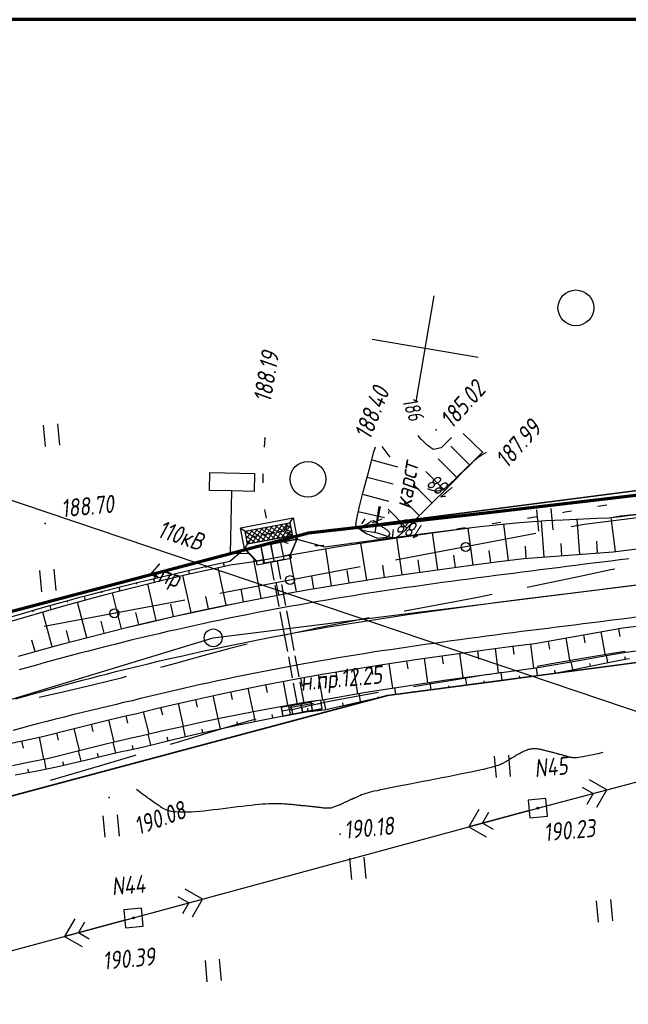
# Paper-space layout 'Лист3' of a CAD drawing. Header units: millimetres. Extents: x -693 to 411, y -3 to 286.
# Tile 6 of 20: x -370 to -302, y 176 to 286. Entities that reach past the tile are written whole.
import ezdxf

# ---------------------------------------------------------------- set-up
doc = ezdxf.new("R2010")
doc.units = ezdxf.units.MM
doc.linetypes.add('ACAD_ISO02W100', pattern=[15, 12, -3])
doc.linetypes.add('CONTI', pattern=[0])
for name, color, linetype, lineweight in [('10', 1, 'Continuous', 35), ('КОПИЯ_ОСЬ_13_ОТКОСЫ', 7, 'Continuous', 30), ('КОПИЯ_ОСЬ_ГРАНИЦЫ_ПОЛОС', 7, 'Continuous', 30), ('ОСЬ_ВЕРХ_ПОКРЫТИЯ_ГРАНИЦЫ_ПОЛОС', 7, 'Continuous', 30), ('ОСЬ_ВЕРХ_ПОКРЫТИЯ_ОСЬ', 1, 'Continuous', 30), ('Ось_примыкания', 1, 'Continuous', 35), ('Трубы мет.', 7, 'ACAD_ISO02W100', 30)]:
    doc.layers.add(name, color=color, linetype=linetype, lineweight=lineweight)
for name, color, linetype in [('_Оформление', 7, 'Continuous'), ('_Ростелеком', 6, 'Continuous'), ('GOR_BDEFAULT', 212, 'CONTI'), ('NAD_MDEFAULT', 7, 'CONTI'), ('PI_OTDEFAULT', 172, 'CONTI'), ('PI_TTDEFAULT', 5, 'CONTI'), ('PLN_O', 7, 'CONTI'), ('SETKR', 2, 'CONTI'), ('SIT_LDEFAULT', 7, 'CONTI'), ('USLZNDEFAULT', 7, 'CONTI'), ('ZAPSKDEFAULT', 7, 'CONTI'), ('КОПИЯ_ОСЬ_ТАНГЕНСЫ', 1, 'Continuous'), ('ОСЬ_ВЕРХ_ПОКРЫТИЯ_ОТКОСЫ', 7, 'Continuous')]:
    doc.layers.add(name, color=color, linetype=linetype)
doc.styles.add('eskd', font='isocpeur.ttf', dxfattribs={"width": 1.2, "height": 2})
doc.styles.add('SHRFT', font='isocpeui.ttf')
doc.linetypes.add('Связь', pattern='A,12.5,[130,ltypeshp.shx,S=1,R=-30,X=0,Y=0.9],1,[130,ltypeshp.shx,S=1,R=-30,X=0,Y=0.9],1,[130,ltypeshp.shx,S=1,R=-30,X=0,Y=0.9],4.5', length=19)

# ---------------------------------------------------------------- blocks, each defined once
blk = doc.blocks.new('BL_333')
at = {"color": 0}
for p, q in [((0, -6), (0, 6)), ((-6, 0), (6, 0))]:
    blk.add_line(p, q, dxfattribs=at)
blk = doc.blocks.new('BL_2011')
at = {"color": 0}
for p, q in [((0, 0), (0, 2.4)), ((1.6, 0), (1.6, 2.4))]:
    blk.add_line(p, q, dxfattribs=at)
blk = doc.blocks.new('BL_27')
at = {"color": 0}
for p, q in [((1, 1), (-1, 1)), ((-1, 1), (-1, -1)), ((1, -1), (1, 1)), ((-1, -1), (1, -1))]:
    blk.add_line(p, q, dxfattribs=at)
blk.add_circle((0, 0), 0.1, dxfattribs=at)
blk = doc.blocks.new('BL_2004')
at = {"color": 0}
blk.add_circle((0, 0), 2, dxfattribs=at)
blk = doc.blocks.new('A$C25637593')
at = {"layer": 'Трубы мет.', "linetype": 'Continuous', "lineweight": 0}
h = blk.add_hatch(dxfattribs=at)
h.set_pattern_fill('ANSI37', color=256, scale=64, angle=180, style=0)
h.set_pattern_definition([(225, (2253.2026, 3680.535), (5.656854, -5.656854), []), (315, (2253.2026, 3680.535), (5.656854, 5.656854), [])])
h.paths.add_polyline_path([(49, 51), (79, 51), (79, -51), (49, -51)])
at = {"layer": 'Трубы мет.', "linetype": 'Continuous'}
for points in [[(8, -39), (8, -39), (40, -60), (40, -60), (40, 60), (8, 39), (8, 39)], [(40, 60), (49, 51)], [(88, 60), (79, 51)], [(0, 39), (0, 23), (0, 0), (0, -23), (0, -39)], [(0, 23), (8, 23), (8, 39), (0, 39)], [(0, -23), (8, -23), (8, -39), (0, -39)], [(40, -60), (49, -51)], [(79, -51), (88, -60)]]:
    blk.add_lwpolyline(points, dxfattribs=at)
at = {"layer": 'Трубы мет.', "linetype": 'Continuous', "lineweight": 0}
for points in [[(39, 23), (39, 58.1), (9, 38.5), (9, 23)], [(9, -23), (9, -38.5), (39, -58.1), (39, -23)]]:
    blk.add_lwpolyline(points, close=True, dxfattribs=at)
at = {"layer": 'Трубы мет.', "linetype": 'Continuous'}
for points in [[(40, 60), (88, 60), (88, -60), (40, -60)], [(49, 51), (79, 51), (79, -51), (49, -51)]]:
    blk.add_lwpolyline(points, close=True, dxfattribs=at)
at = {"layer": 'Трубы мет.', "ltscale": 1.2}
for points in [[(49, 51), (64, 36)], [(79, 51), (64, 36)], [(64, 36), (64, -36)], [(49, -51), (64, -36)], [(64, -36), (79, -51)]]:
    blk.add_lwpolyline(points, dxfattribs=at)
at = {"layer": 'Трубы мет.', "linetype": 'Continuous', "lineweight": 0}
for points in [[(1, 22), (39, 22)], [(1, 22), (1, 0.5)], [(1, 0.5), (39, 0.5)], [(39, 0.5), (39, 22)], [(1, -0.5), (39, -0.5)], [(1, -0.5), (1, -22)], [(1, -22), (39, -22)], [(39, -22), (39, -0.5)]]:
    blk.add_lwpolyline(points, dxfattribs=at)
blk = doc.blocks.new('A$C76A07AE2')
at = {"layer": 'Трубы мет.', "linetype": 'Continuous', "lineweight": 0}
for p, q in [((-18.9, 44.2), (-8, 44.2)), ((-18.9, 44.2), (-18.9, 23)), ((-4, 45), (-1.3, 45)), ((-18.9, 23), (0, 23)), ((-18.9, 22.1), (-0.9, 22.1)), ((-18.9, 22.1), (-18.9, 21.8)), ((-0.9, 22.1), (-0.9, 0.5)), ((-18.9, 21.8), (-18.9, 0.5)), ((-18.9, -0.5), (-18.9, -20.5)), ((-18.9, -20.5), (-18.9, -22)), ((-18.9, -22), (-0.9, -22)), ((-0.9, -0.5), (-0.9, -20.5)), ((-0.9, -20.5), (-0.9, -22)), ((-18.9, -23), (0, -23)), ((-18.9, -23), (-18.9, -44.1)), ((-18.9, -44.1), (-8, -44.1))]:
    blk.add_line(p, q, dxfattribs=at)
at = {"layer": 'Трубы мет.', "linetype": 'Continuous'}
blk.add_lwpolyline([(-20, -45), (0, -45), (0, 45), (-20, 45)], close=True, dxfattribs=at)
for points in [[(-8, 45), (-8, 23), (0, 23)], [(-8, -45), (-8, -23), (0, -23)]]:
    blk.add_lwpolyline(points, dxfattribs=at)
at = {"layer": 'Трубы мет.', "linetype": 'Continuous', "lineweight": 0}
for points in [[(-18.9, 0.5), (-0.9, 0.5)], [(-18.9, -0.5), (-0.9, -0.5)]]:
    blk.add_lwpolyline(points, dxfattribs=at)
blk = doc.blocks.new('BL_13')
at = {"color": 0}
for p, q in [((-2.5, 7), (-2.5, 9)), ((-2.5, 9), (2.5, 9)), ((2.5, 9), (2.5, 7)), ((0, 7), (-2.5, 7)), ((0, 0), (0, 7)), ((2.5, 7), (0, 7)), ((2, 0), (0, 0))]:
    blk.add_line(p, q, dxfattribs=at)
blk = doc.blocks.new('*U76')
at = {"layer": 'КОПИЯ_ОСЬ_13_ОТКОСЫ'}
for points in [[(0, 0), (0.08, -0.29), (0.37, -1.25), (0.67, -2.31), (1.51, -5.08), (3.73, -12.39), (5.11, -16.96), (6.21, -20.63), (7.3, -24.3)], [(0, 0), (0.09, -0.29), (0.41, -1.23), (0.71, -2.29), (1.52, -5.08), (3.74, -12.38), (5.12, -16.96), (6.21, -20.63), (7.3, -24.3)], [(1.16, -3.83), (1.13, -3.84)], [(1.73, -5.75), (1.72, -5.75)], [(2.31, -7.66), (2.29, -7.66)], [(2.89, -9.57), (2.88, -9.57)], [(3.47, -11.49), (3.46, -11.49)], [(4.05, -13.4), (4.04, -13.4)], [(4.62, -15.32), (4.62, -15.32)], [(5.2, -17.23), (5.2, -17.23)], [(5.77, -19.15), (5.77, -19.15)], [(6.34, -21.07), (6.34, -21.07)], [(6.91, -22.98), (6.91, -22.98)]]:
    blk.add_lwpolyline(points, dxfattribs=at)

psp = doc.layouts.new('Лист3')

# ---------------------------------------------------------------- linework, layer by layer
at = {"layer": '10'}
for points in [[(-130.44, 227.19), (-160.16, 232.22), (-174.74, 234.68), (-188.87, 236.2), (-222.42, 239.78), (-238.99, 241.72), (-337.7, 228.96), (-337.7, 228.96), (-431.94, 204.04), (-430.59, 197.06), (-493.6, 179.03), (-507.74, 174.16), (-636.43, 129.9), (-647.6, 127.08)], [(149.14, 180.8), (125.99, 184.91), (69.15, 185.87), (64.3, 176.26), (18.47, 176.69), (-30.26, 184.27), (-35.74, 185.58), (-31.8, 194.53), (-58.93, 198.35), (-119.35, 211.27), (-201.84, 226.09), (-280.84, 216.56), (-283.78, 216.75), (-328.89, 210.76), (-490.21, 167.63), (-494.9, 166.01), (-633.15, 118.2), (-643.51, 112.42)], [(-643.51, 112.42), (-633.15, 118.2), (-494.9, 166.01), (-490.21, 167.63), (-328.89, 210.76), (-283.78, 216.75), (-280.84, 216.56), (-201.84, 226.09), (-119.35, 211.27)]]:
    psp.add_lwpolyline(points, dxfattribs=at)
at = {"layer": '_Оформление', "lineweight": 70, "ltscale": 200}
psp.add_lwpolyline([(409.41, 286.44), (-693.39, 286.44), (-693.39, 0.56), (409.41, 0.56)], close=True, dxfattribs=at)
at = {"layer": '_Ростелеком', "color": 5, "linetype": 'Связь', "const_width": 0.35}
psp.add_lwpolyline([(-130.44, 227.19), (-160.16, 232.22), (-174.73, 234.76), (-188.87, 236.2), (-209.41, 238.39), (-239.01, 240.92), (-267.19, 237.49), (-292.24, 234.22), (-317.71, 231.22), (-317.71, 231.22), (-337.7, 228.96), (-378.78, 218.1), (-421.18, 204.38), (-458.09, 193.07), (-493.7, 180.87), (-542.37, 165.52), (-580.84, 152.17), (-622.46, 137.6), (-645.75, 129.83), (-648.2, 129.22)], dxfattribs=at)
at = {"layer": 'GOR_BDEFAULT', "color": 212, "flags": 128}
for points, elevation in [([(-325.14, 239.48), (-325.44, 239.89)], 186), ([(-323.73, 238.31), (-323.83, 238.35), (-323.92, 238.41), (-324.02, 238.48), (-324.12, 238.55), (-324.22, 238.63), (-324.32, 238.71), (-324.43, 238.8), (-324.54, 238.89), (-324.63, 238.99), (-324.73, 239.08), (-324.82, 239.16), (-324.91, 239.25), (-325, 239.34), (-325.07, 239.42), (-325.14, 239.48)], 186), ([(-323.73, 238.31), (-323.83, 238.35), (-323.92, 238.41), (-324.02, 238.48), (-324.12, 238.55), (-324.22, 238.63), (-324.32, 238.71), (-324.43, 238.8), (-324.54, 238.89), (-324.63, 238.99), (-324.73, 239.08), (-324.82, 239.16), (-324.91, 239.25), (-325, 239.34), (-325.07, 239.42), (-325.14, 239.48)], 186), ([(-321.74, 239.65), (-321.91, 239.46), (-322.33, 239.06), (-322.89, 238.51), (-323.73, 238.31)], 186), ([(-328.59, 237.45), (-329.48, 238.65)], 188), ([(-317.85, 238.01), (-318, 237.86), (-318.09, 237.81), (-318.23, 237.74), (-318.61, 237.47), (-318.77, 237.36), (-319.15, 237.08), (-319.2, 237.05), (-319.25, 237.01), (-319.3, 236.95), (-319.36, 236.9), (-319.42, 236.85), (-319.48, 236.79), (-319.54, 236.73), (-319.61, 236.66), (-319.68, 236.6), (-319.76, 236.53), (-319.83, 236.45), (-319.92, 236.37), (-320, 236.29), (-320.09, 236.21), (-320.17, 236.12), (-320.27, 236.03), (-320.37, 235.93), (-320.46, 235.84), (-320.57, 235.73), (-320.67, 235.63), (-320.78, 235.53), (-320.89, 235.41), (-321, 235.31), (-321.12, 235.2), (-321.23, 235.09), (-321.35, 234.96), (-321.47, 234.85), (-321.59, 234.73), (-321.71, 234.61), (-321.83, 234.5), (-321.95, 234.38), (-322.08, 234.26), (-322.21, 234.14), (-322.34, 234.04), (-322.48, 233.93), (-322.61, 233.84), (-322.77, 233.77), (-322.93, 233.71), (-323.1, 233.67), (-323.28, 233.64), (-323.47, 233.64), (-323.67, 233.67), (-323.89, 233.72), (-324.12, 233.8), (-324.38, 233.91)], 188), ([(-329.86, 229.9), (-330.43, 230.32), (-330.77, 230.23), (-330.95, 230.11), (-331.15, 229.96), (-331.45, 229.8), (-331.61, 229.67), (-331.79, 229.51), (-331.89, 229.35), (-331.6, 229.11), (-331.15, 228.88), (-330.71, 228.67), (-330.31, 228.5), (-329.99, 228.38), (-329.66, 228.41), (-329.29, 228.46), (-328.95, 228.5), (-328.81, 228.55)], 188), ([(-328.74, 229.13), (-328.79, 229.18), (-328.85, 229.22), (-328.92, 229.26), (-328.98, 229.32), (-329.06, 229.37), (-329.14, 229.42), (-329.22, 229.48), (-329.3, 229.53), (-329.39, 229.59), (-329.47, 229.64), (-329.56, 229.7), (-329.64, 229.75), (-329.71, 229.8), (-329.78, 229.85), (-329.86, 229.9)], 188), ([(-328.74, 229.13), (-328.79, 229.18), (-328.85, 229.22), (-328.92, 229.26), (-328.98, 229.32), (-329.06, 229.37), (-329.14, 229.42), (-329.22, 229.48), (-329.3, 229.53), (-329.39, 229.59), (-329.47, 229.64), (-329.56, 229.7), (-329.64, 229.75), (-329.71, 229.8), (-329.78, 229.85), (-329.86, 229.9)], 188), ([(-328.81, 228.55), (-328.72, 228.63), (-328.58, 228.83), (-328.74, 229.13)], 188), ([(-304.8, 204.37), (-305.36, 204.24), (-305.86, 204.12), (-306.3, 204.03), (-306.68, 203.95), (-307, 203.89), (-307.29, 203.84), (-307.52, 203.81), (-307.73, 203.79), (-307.9, 203.78), (-308.05, 203.78), (-308.16, 203.78), (-308.27, 203.8), (-308.36, 203.81), (-308.43, 203.83), (-308.5, 203.85), (-308.58, 203.87), (-308.66, 203.89), (-308.73, 203.92), (-308.81, 203.94), (-308.89, 203.96), (-308.96, 203.99), (-309.05, 204), (-309.13, 204.03), (-309.21, 204.05), (-309.29, 204.07), (-309.38, 204.1), (-309.46, 204.12), (-309.55, 204.15), (-309.63, 204.17), (-309.72, 204.2), (-309.81, 204.21), (-309.91, 204.24), (-309.99, 204.27), (-310.08, 204.29), (-310.18, 204.32), (-310.27, 204.34), (-310.36, 204.37), (-310.46, 204.39), (-310.56, 204.41), (-310.65, 204.44), (-310.76, 204.47), (-310.86, 204.5), (-310.96, 204.52), (-311.06, 204.54), (-311.17, 204.57), (-311.27, 204.6), (-311.38, 204.63), (-311.49, 204.65), (-311.6, 204.67), (-311.7, 204.7), (-311.82, 204.72), (-311.93, 204.74), (-312.04, 204.76), (-312.15, 204.77), (-312.27, 204.78), (-312.38, 204.79), (-312.49, 204.79), (-312.6, 204.79), (-312.7, 204.78), (-312.82, 204.76), (-312.93, 204.75), (-313.04, 204.72), (-313.15, 204.7), (-313.25, 204.65), (-313.36, 204.62), (-313.47, 204.58), (-313.58, 204.53), (-313.68, 204.48), (-313.78, 204.43), (-313.89, 204.38), (-313.99, 204.32), (-314.09, 204.27), (-314.19, 204.21), (-314.29, 204.15), (-314.38, 204.1), (-314.49, 204.04), (-314.58, 203.98), (-314.68, 203.92), (-314.77, 203.87), (-314.86, 203.81), (-314.95, 203.77), (-315.04, 203.71), (-315.13, 203.66), (-315.22, 203.6), (-315.31, 203.56), (-315.4, 203.5), (-315.48, 203.45), (-315.57, 203.4), (-315.65, 203.35), (-315.73, 203.3), (-315.82, 203.25), (-315.9, 203.2), (-316, 203.16), (-316.1, 203.1), (-316.21, 203.05), (-316.35, 202.99), (-316.5, 202.93), (-316.7, 202.87), (-316.9, 202.8), (-317.16, 202.74), (-317.44, 202.65), (-317.76, 202.58), (-318.13, 202.49), (-318.55, 202.39), (-319.03, 202.29), (-319.56, 202.18), (-320.14, 202.05), (-320.76, 201.94), (-321.41, 201.81), (-322.1, 201.67), (-322.8, 201.54), (-323.51, 201.4), (-324.23, 201.26), (-324.94, 201.12), (-325.64, 200.99), (-326.33, 200.85), (-326.99, 200.73), (-327.62, 200.61), (-328.19, 200.5), (-328.73, 200.38), (-329.22, 200.29), (-329.65, 200.19), (-330.03, 200.1), (-330.37, 200.03), (-330.66, 199.96), (-330.93, 199.89), (-331.15, 199.83), (-331.34, 199.77), (-331.51, 199.72), (-331.65, 199.67), (-331.78, 199.62), (-331.89, 199.58), (-331.99, 199.53), (-332.08, 199.5), (-332.17, 199.46), (-332.25, 199.43), (-332.33, 199.39), (-332.42, 199.34), (-332.5, 199.31), (-332.58, 199.28), (-332.66, 199.24), (-332.74, 199.21), (-332.82, 199.17), (-332.89, 199.13), (-332.97, 199.1), (-333.05, 199.07), (-333.12, 199.03), (-333.19, 199), (-333.27, 198.96), (-333.33, 198.93), (-333.41, 198.9), (-333.48, 198.87), (-333.55, 198.84), (-333.62, 198.8), (-333.69, 198.77), (-333.75, 198.74), (-333.82, 198.71), (-333.89, 198.67), (-333.95, 198.64), (-334.02, 198.61), (-334.07, 198.58), (-334.14, 198.55), (-334.21, 198.53), (-334.26, 198.49), (-334.33, 198.47), (-335.22, 198.15), (-335.29, 198.14), (-335.35, 198.13), (-335.41, 198.13), (-335.48, 198.14), (-335.55, 198.13), (-335.62, 198.13), (-335.69, 198.14), (-335.76, 198.14), (-335.83, 198.15), (-335.9, 198.15), (-335.98, 198.16), (-336.06, 198.16), (-336.14, 198.18), (-336.22, 198.19), (-336.3, 198.2), (-336.38, 198.21), (-336.47, 198.21), (-336.55, 198.23), (-336.64, 198.23), (-336.73, 198.25), (-336.83, 198.26), (-336.92, 198.26), (-337.01, 198.28), (-337.11, 198.28), (-337.21, 198.3), (-337.31, 198.31), (-337.42, 198.32), (-337.52, 198.33), (-337.63, 198.34), (-337.74, 198.35), (-337.86, 198.36), (-337.96, 198.38), (-338.08, 198.39), (-338.2, 198.4), (-338.32, 198.41), (-338.45, 198.42), (-338.58, 198.44), (-338.71, 198.45), (-338.85, 198.46), (-338.99, 198.48), (-339.13, 198.49), (-339.28, 198.51), (-339.43, 198.52), (-339.58, 198.54), (-339.74, 198.55), (-339.91, 198.57), (-340.08, 198.58), (-340.25, 198.6), (-340.44, 198.61), (-340.64, 198.63), (-340.85, 198.63), (-341.08, 198.64), (-341.33, 198.64), (-341.59, 198.64), (-341.88, 198.64), (-342.18, 198.62), (-342.52, 198.61), (-342.88, 198.58), (-343.27, 198.55), (-343.69, 198.51), (-344.14, 198.46), (-344.63, 198.41), (-345.12, 198.34), (-345.65, 198.28), (-346.18, 198.21), (-346.73, 198.14), (-347.28, 198.07), (-347.83, 198.01), (-348.37, 197.94), (-348.91, 197.88), (-349.42, 197.82), (-349.93, 197.78), (-350.4, 197.74), (-350.86, 197.7), (-351.27, 197.69), (-351.65, 197.68), (-352, 197.68), (-352.31, 197.69), (-352.6, 197.72), (-352.85, 197.75), (-353.08, 197.79), (-353.3, 197.85), (-353.49, 197.9), (-353.66, 197.97), (-353.82, 198.04), (-353.98, 198.12), (-354.12, 198.2), (-354.27, 198.29), (-354.4, 198.39), (-354.54, 198.48), (-354.68, 198.58), (-354.83, 198.68), (-354.97, 198.78), (-355.12, 198.88), (-355.26, 198.98), (-355.4, 199.08), (-355.54, 199.18), (-355.68, 199.28), (-355.81, 199.38), (-355.95, 199.47), (-356.07, 199.55), (-356.19, 199.64), (-356.29, 199.72), (-356.39, 199.79), (-356.48, 199.86), (-356.97, 200.24)], 190)]:
    psp.add_lwpolyline(points, dxfattribs=dict(at, elevation=elevation))
at = {"layer": 'PI_TTDEFAULT', "color": 5}
for p in [(-323.42, 240.5, 185.02), (-342.61, 239.57, 188.19), (-330.28, 238.48, 188.4), (-318.27, 238, 187.99), (-367.19, 230.01, 188.7), (-360.01, 199.33, 190.08), (-312.07, 198.15, 190.23), (-334.18, 195.22, 190.18), (-357.29, 185.85, 190.39)]:
    psp.add_point(p, dxfattribs=at)
at = {"layer": 'PLN_O'}
for p, q in [((-292.49, 231.73), (-306.89, 229.91)), ((-306.89, 229.91), (-308.35, 229.63)), ((-312.27, 228.89), (-328, 225.91)), ((-331.93, 225.17), (-347.65, 222.2)), ((-351.57, 221.45), (-367.29, 218.47))]:
    psp.add_line(p, q, dxfattribs=at)
for centre in [(-320.13, 227.4), (-339.78, 223.68), (-359.43, 219.96)]:
    psp.add_circle(centre, 0.5, dxfattribs=at)
at = {"layer": 'SIT_LDEFAULT', "color": 7}
for p, q in [((-342.61, 239.57), (-342.66, 239.04)), ((-318.27, 238), (-320.4, 240.11)), ((-387.95, 238.38), (-244.2, 189.77)), ((-342.66, 239.04), (-342.69, 238.58)), ((-330.4, 238.04), (-330.28, 238.48)), ((-319.67, 236.56), (-321.81, 238.67)), ((-330.71, 236.9), (-330.4, 238.04)), ((-330.64, 237.15), (-327.75, 236.37)), ((-321.08, 235.15), (-323.21, 237.26)), ((-318.76, 237.5), (-320.02, 236.21)), ((-318.27, 238), (-318.76, 237.5)), ((-331.13, 235.33), (-330.71, 236.9)), ((-320.03, 236.21), (-321.78, 234.43)), ((-342.84, 235.58), (-342.83, 234.59)), ((-331.6, 233.57), (-331.16, 235.22)), ((-331.17, 235.21), (-331.13, 235.33)), ((-331.17, 235.21), (-328.26, 234.45)), ((-322.48, 233.73), (-324.61, 235.84)), ((-323.89, 232.31), (-326.01, 234.43)), ((-321.78, 234.43), (-322.48, 233.73)), ((-332.03, 231.91), (-331.6, 233.57)), ((-331.67, 233.29), (-328.76, 232.53)), ((-325.3, 230.89), (-327.42, 233)), ((-322.48, 233.73), (-323.72, 232.48)), ((-342.65, 231.58), (-342.62, 231.37)), ((-332.33, 230.58), (-332.03, 231.91)), ((-330.25, 228.98), (-329.8, 231.94)), ((-330.09, 229.79), (-329.66, 231.92)), ((-326.71, 229.48), (-328.82, 231.61)), ((-323.72, 232.48), (-325.55, 230.64)), ((-305.34, 231.95), (-304.36, 232.12)), ((-342.62, 231.37), (-342.44, 230.6)), ((-332.44, 229.87), (-332.33, 230.58)), ((-332.15, 231.35), (-329.22, 230.69)), ((-331.43, 230.55), (-331.81, 230)), ((-330.6, 230.08), (-329.47, 230.53)), ((-328.72, 231.13), (-328.75, 231.37)), ((-325.55, 230.64), (-326.72, 229.48)), ((-313.22, 230.63), (-312.23, 230.79)), ((-309.28, 231.27), (-308.99, 231.32)), ((-308.99, 231.32), (-308.29, 231.44)), ((-332.32, 229.59), (-332.44, 229.87)), ((-332.17, 229.47), (-332.34, 229.58)), ((-332.04, 229.38), (-332.16, 229.48)), ((-331.63, 229.23), (-332.04, 229.38)), ((-328.33, 228.44), (-328.21, 229.34)), ((-326.71, 229.48), (-326.95, 229.25)), ((-321.13, 229.42), (-320.71, 229.48)), ((-320.71, 229.48), (-320.14, 229.56)), ((-317.18, 230.02), (-316.19, 230.17)), ((-331.17, 229.11), (-331.64, 229.22)), ((-330.68, 229.04), (-331.17, 229.12)), ((-330.23, 228.97), (-330.68, 229.04)), ((-329.87, 228.9), (-330.23, 228.97)), ((-329.55, 228.8), (-329.87, 228.9)), ((-329.21, 228.68), (-329.55, 228.8)), ((-328.87, 228.56), (-329.21, 228.68)), ((-329.05, 228.31), (-328.07, 228.45)), ((-328.53, 228.47), (-328.87, 228.56)), ((-328.2, 228.42), (-328.53, 228.47)), ((-327.91, 228.46), (-328.2, 228.42)), ((-327.65, 228.59), (-327.91, 228.46)), ((-326.95, 229.25), (-327.65, 228.59)), ((-325.09, 228.85), (-324.1, 228.99)), ((-340.92, 228.19), (-340.2, 227.87)), ((-340.2, 227.87), (-339.99, 227.83)), ((-337.02, 227.56), (-336.56, 227.55)), ((-336.56, 227.55), (-336.02, 227.59)), ((-333.02, 227.82), (-332.15, 227.91)), ((-332.15, 227.9), (-332.02, 227.92)), ((-307.7, 224.01), (-311.45, 223.24)), ((-303.89, 224.82), (-307.7, 224.01)), ((-303.46, 224.91), (-303.89, 224.82)), ((-311.45, 223.23), (-313.25, 222.86)), ((-318.79, 221.75), (-322.56, 221.04)), ((-317.18, 222.07), (-318.79, 221.75)), ((-322.56, 221.04), (-326.36, 220.33)), ((-330.93, 219.45), (-333.74, 218.91)), ((-326.36, 220.33), (-327, 220.21)), ((-333.74, 218.91), (-337.2, 218.21)), ((-340.42, 217.51), (-340.71, 217.44)), ((-337.21, 218.2), (-340.42, 217.5)), ((-344.6, 216.5), (-346.52, 216.01)), ((-349.56, 215.19), (-352.6, 214.35)), ((-346.52, 216.01), (-349.56, 215.19)), ((-306.83, 214.96), (-303.05, 215.6)), ((-303.05, 215.6), (-302.29, 215.73)), ((-352.6, 214.35), (-354.26, 213.9)), ((-312.14, 214.06), (-310.52, 214.34)), ((-310.52, 214.34), (-306.83, 214.96)), ((-358.12, 212.87), (-358.67, 212.72)), ((-321.25, 212.56), (-317.65, 213.14)), ((-317.65, 213.13), (-316.09, 213.39)), ((-361.73, 211.94), (-365.2, 211.14)), ((-358.68, 212.71), (-361.73, 211.94)), ((-325.96, 211.78), (-324.86, 211.96)), ((-324.86, 211.97), (-321.25, 212.55)), ((-312.07, 198.15), (-256.97, 212.71)), ((-365.2, 211.14), (-367.85, 210.55)), ((-335.37, 210.11), (-331.97, 210.75)), ((-331.97, 210.75), (-329.9, 211.12)), ((-338.62, 209.41), (-335.37, 210.11)), ((-339.71, 209.15), (-338.62, 209.42)), ((-348.03, 206.87), (-344.91, 207.78)), ((-344.91, 207.78), (-343.58, 208.14)), ((-351.14, 205.92), (-348.03, 206.87)), ((-353.16, 205.3), (-351.14, 205.92)), ((-360.46, 203.08), (-357.35, 204.01)), ((-357.35, 204), (-356.99, 204.11)), ((-363.9, 202.07), (-360.46, 203.08)), ((-366.58, 201.28), (-363.9, 202.07)), ((-304.33, 200.2), (-306.29, 201.33)), ((-311.1, 198.41), (-304.33, 200.2)), ((-307.1, 200.49), (-305.88, 199.78)), ((-305.88, 199.78), (-306.59, 198.57)), ((-305.47, 198.24), (-304.33, 200.2)), ((-357.29, 185.85), (-312.07, 198.15)), ((-318.67, 198.01), (-319.79, 196.05)), ((-313.04, 197.89), (-319.79, 196.05)), ((-318.24, 196.47), (-317.54, 197.7)), ((-317.01, 195.76), (-318.24, 196.47)), ((-319.79, 196.05), (-317.83, 194.93)), ((-349.57, 187.96), (-351.53, 189.07)), ((-356.32, 186.11), (-349.57, 187.96)), ((-352.34, 188.24), (-351.11, 187.53)), ((-351.11, 187.53), (-351.81, 186.3)), ((-350.69, 185.99), (-349.57, 187.96)), ((-416.82, 169.86), (-357.29, 185.85)), ((-363.88, 185.74), (-365.01, 183.78)), ((-358.25, 185.59), (-365.01, 183.78)), ((-363.47, 184.2), (-362.76, 185.41)), ((-362.24, 183.49), (-363.47, 184.2)), ((-365.01, 183.78), (-363.05, 182.64))]:
    psp.add_line(p, q, dxfattribs=at)
at = {"layer": 'КОПИЯ_ОСЬ_13_ОТКОСЫ'}
for points in [[(-371.26, 219.01), (-366.26, 220.46), (-364.83, 220.86), (-360.42, 222.07), (-359.12, 222.39), (-356.6, 223.04), (-354.07, 223.66), (-351.54, 224.26), (-349, 224.84), (-346.46, 225.39), (-343.56, 225.79), (-339.72, 226.51), (-339.72, 226.51), (-339.72, 226.51), (-334.18, 227.47), (-329.37, 228.2), (-323.61, 229), (-318.84, 229.63), (-316.01, 229.93), (-314.13, 230.14), (-313.12, 230.19), (-312.15, 230.27), (-311.17, 230.34), (-310.2, 230.39), (-309.22, 230.45), (-305.46, 230.62), (-304.11, 230.67), (-303.81, 230.7), (-302.82, 230.82), (-301.72, 230.94)], [(-307.37, 226.58), (-307.67, 230.52)], [(-303.39, 226.89), (-303.86, 230.7)], [(-371.38, 219.45), (-369.82, 219.92), (-367.85, 220.49), (-366.38, 220.91), (-364.45, 221.45), (-363.46, 221.72), (-361.97, 222.11), (-360.53, 222.49), (-359.22, 222.8), (-356.7, 223.44), (-354.17, 224.06), (-351.63, 224.66), (-349.09, 225.24), (-346.54, 225.8), (-344.88, 227.17), (-338.99, 228.28), (-338.99, 228.28), (-338.99, 228.28), (-338.99, 228.28), (-335.9, 227.42), (-329.38, 228.32), (-323.62, 229.06), (-318.84, 229.63)], [(-371.26, 219.01), (-366.26, 220.46), (-364.83, 220.86), (-360.42, 222.07), (-359.12, 222.39), (-356.6, 223.04), (-354.07, 223.66), (-351.54, 224.26), (-349, 224.84), (-346.46, 225.39), (-343.56, 225.79), (-339.72, 226.51), (-339.72, 226.51), (-339.72, 226.51), (-334.18, 227.47), (-329.37, 228.2), (-323.61, 229), (-318.84, 229.63)], [(-319.31, 225.37), (-319.86, 229.49)], [(-319.56, 229.54), (-319.56, 229.53)], [(-315.34, 225.89), (-315.86, 229.95)], [(-311.36, 226.28), (-311.67, 230.3)], [(-370.17, 215.16), (-365.2, 216.53), (-360.84, 217.67), (-358.23, 218.33), (-355.61, 218.96), (-352.98, 219.57), (-350.35, 220.15), (-347.87, 220.68), (-345.39, 221.19), (-342.9, 221.67), (-340.41, 222.14), (-337.91, 222.58), (-335.41, 223.01), (-330.65, 223.77), (-326.85, 224.33), (-321.14, 225.13), (-319.25, 225.38), (-316.42, 225.75), (-313.62, 226.11), (-303.63, 226.86), (-292.69, 228.23)], [(-329.48, 228.3), (-329.48, 228.25)], [(-327.23, 224.28), (-327.85, 228.41)], [(-327.5, 228.56), (-327.49, 228.46)], [(-325.52, 228.81), (-325.51, 228.78)], [(-323.27, 224.83), (-323.85, 228.97)], [(-323.53, 229.07), (-323.52, 229.01)], [(-321.55, 229.3), (-321.54, 229.29)], [(-335.14, 223.05), (-335.8, 227.2)], [(-333.44, 227.75), (-333.43, 227.69)], [(-331.19, 223.68), (-331.85, 227.82)], [(-331.46, 228.02), (-331.44, 227.88)], [(-313.36, 226.13), (-313.46, 227.49)], [(-309.37, 226.43), (-309.47, 227.77)], [(-305.38, 226.73), (-305.48, 228.04)], [(-339.08, 222.38), (-339.83, 226.57)], [(-321.29, 225.11), (-321.48, 226.49)], [(-317.33, 225.63), (-317.5, 227)], [(-349.21, 225.21), (-349.18, 225.08)], [(-346.94, 220.87), (-347.81, 225.1)], [(-347.26, 225.64), (-347.17, 225.24)], [(-343.02, 221.65), (-343.84, 225.94)], [(-329.21, 223.98), (-329.42, 225.36)], [(-325.25, 224.56), (-325.45, 225.94)], [(-355.05, 223.85), (-354.95, 223.44)], [(-353.11, 224.32), (-353.07, 224.18)], [(-350.85, 220.04), (-351.77, 224.2)], [(-351.16, 224.77), (-351.07, 224.37)], [(-337.11, 222.72), (-337.35, 224.12)], [(-333.16, 223.37), (-333.38, 224.75)], [(-358.93, 222.88), (-358.83, 222.47)], [(-356.99, 223.37), (-356.96, 223.23)], [(-354.75, 219.16), (-355.71, 223.26)], [(-341.05, 222.02), (-341.32, 223.45)], [(-362.81, 221.89), (-362.69, 221.45)], [(-360.87, 222.4), (-360.83, 222.25)], [(-358.64, 218.22), (-359.64, 222.26)], [(-348.9, 220.46), (-349.19, 221.85)], [(-344.98, 221.27), (-345.26, 222.68)], [(-366.66, 220.83), (-366.54, 220.38)], [(-364.74, 221.37), (-364.7, 221.22)], [(-362.52, 217.23), (-363.56, 221.21)], [(-352.81, 219.61), (-353.12, 220.97)], [(-373.47, 204.89), (-369.57, 205.73), (-367.63, 206.14), (-363.78, 207.12), (-359.92, 208.06), (-358, 208.51), (-357.09, 208.72), (-354.78, 209.29), (-352.47, 209.83), (-350.16, 210.36), (-347.84, 210.87), (-345.51, 211.36), (-343.19, 211.84), (-340.85, 212.29), (-338.52, 212.73), (-336.18, 213.14), (-333.84, 213.54), (-329.2, 214.28), (-325.48, 214.83), (-319.87, 215.61), (-317.99, 215.86), (-315.2, 216.23), (-312.41, 216.58), (-302.56, 218.33), (-291.63, 219.69)], [(-368.59, 220.27), (-368.54, 220.12)], [(-366.39, 216.21), (-367.46, 220.11)], [(-356.7, 218.7), (-357.02, 220.05)], [(-360.58, 217.74), (-360.92, 219.07)], [(-364.45, 216.73), (-364.8, 218.03)], [(-306.97, 217.54), (-306.81, 216.65)], [(-305, 217.89), (-304.53, 215.21)], [(-303.03, 218.24), (-302.88, 217.35)], [(-370.82, 202.92), (-368.88, 203.32), (-366.95, 203.71), (-365.89, 203.97), (-363.99, 204.45), (-360.23, 205.38), (-358.33, 205.83), (-357.38, 206.05), (-356.47, 206.25), (-354.3, 206.76), (-352.04, 207.27), (-349.76, 207.77), (-347.49, 208.25), (-345.21, 208.71), (-342.92, 209.16), (-340.64, 209.58), (-338.35, 209.99), (-337.43, 210.11), (-336.51, 210.22), (-336.12, 210.29), (-331.54, 211.08), (-327.86, 211.67), (-322.3, 212.5), (-316.7, 213.28), (-313.92, 213.64), (-312.07, 213.88), (-307.24, 214.73), (-303.55, 215.38), (-302.22, 215.62), (-292.24, 216.9)], [(-370.82, 202.92), (-368.88, 203.32), (-366.95, 203.71), (-365.89, 203.97), (-363.99, 204.45), (-360.23, 205.38), (-358.33, 205.83), (-357.38, 206.05), (-356.47, 206.25), (-354.3, 206.76), (-352.04, 207.27), (-349.76, 207.77), (-347.49, 208.25), (-345.21, 208.71), (-342.92, 209.16), (-340.64, 209.58), (-338.35, 209.99), (-337.43, 210.11), (-336.51, 210.22), (-336.12, 210.29), (-331.54, 211.08), (-327.86, 211.67), (-322.3, 212.5), (-316.7, 213.28), (-313.92, 213.64), (-312.07, 213.88), (-307.24, 214.73), (-303.55, 215.38), (-302.22, 215.62), (-292.24, 216.9)], [(-368.31, 215.67), (-368.67, 216.96)], [(-314.87, 216.27), (-314.75, 215.37)], [(-312.88, 216.52), (-312.54, 213.82)], [(-310.91, 216.85), (-310.75, 215.95)], [(-308.94, 217.2), (-308.47, 214.51)], [(-322.8, 215.21), (-322.67, 214.29)], [(-320.82, 215.48), (-320.44, 212.76)], [(-318.83, 215.75), (-318.71, 214.84)], [(-316.85, 216.01), (-316.5, 213.31)], [(-304.22, 214.44), (-304.38, 215.24)], [(-302.26, 214.83), (-302.32, 215.1)], [(-370.52, 201.88), (-368.09, 202.34), (-366.63, 202.61), (-365.58, 202.85), (-363.67, 203.3), (-362.72, 203.53), (-360.86, 203.95), (-358.49, 204.51), (-358.02, 204.62), (-356.17, 205.03), (-354.94, 205.32), (-352.55, 205.89), (-350.16, 206.45), (-347.77, 206.98), (-345.37, 207.5), (-342.97, 208), (-340.56, 208.47), (-338.15, 208.93), (-337.23, 209.01), (-336.31, 209.1), (-335.93, 209.17), (-328.89, 210.76), (-328.89, 210.76), (-315.82, 212.49), (-315.82, 212.49), (-309.98, 213.3), (-309.98, 213.3), (-309.98, 213.3), (-309.98, 213.3), (-308.02, 213.69), (-307.14, 213.86), (-303.45, 214.59), (-302.12, 214.86), (-301.82, 214.91)], [(-330.71, 214.04), (-330.56, 213.12)], [(-328.74, 214.35), (-328.33, 211.6)], [(-326.76, 214.64), (-326.62, 213.73)], [(-324.78, 214.93), (-324.4, 212.19)], [(-308.15, 213.66), (-308.32, 214.54)], [(-306.19, 214.05), (-306.24, 214.34)], [(-336.64, 213.06), (-336.15, 210.29)], [(-334.67, 213.4), (-334.51, 212.48)], [(-332.69, 213.72), (-332.25, 210.96)], [(-320.02, 211.93), (-320.14, 212.8)], [(-316.05, 212.46), (-316.17, 213.35)], [(-314.07, 212.74), (-314.1, 212.96)], [(-312.09, 213.01), (-312.2, 213.87)], [(-310.11, 213.28), (-310.17, 213.6)], [(-342.54, 211.96), (-342.36, 211.09)], [(-340.57, 212.34), (-340.07, 209.69)], [(-338.61, 212.71), (-338.44, 211.82)], [(-323.99, 211.41), (-324.11, 212.23)], [(-322, 211.67), (-322.03, 211.85)], [(-318.04, 212.2), (-318.07, 212.42)], [(-348.41, 210.75), (-347.85, 208.18)], [(-346.46, 211.17), (-346.27, 210.31)], [(-344.5, 211.57), (-343.96, 208.96)], [(-331.85, 209.91), (-332.04, 211)], [(-329.92, 210.52), (-329.94, 210.61)], [(-327.95, 210.88), (-328.08, 211.64)], [(-325.97, 211.14), (-325.98, 211.24)], [(-352.31, 209.87), (-351.73, 207.34)], [(-350.36, 210.31), (-350.17, 209.47)], [(-339.74, 208.63), (-339.95, 209.71)], [(-335.78, 209.2), (-335.99, 210.32)], [(-333.83, 209.65), (-333.88, 209.93)], [(-358.15, 208.48), (-357.96, 207.65)], [(-356.2, 208.94), (-355.59, 206.46)], [(-354.26, 209.41), (-354.06, 208.58)], [(-343.67, 207.85), (-343.89, 208.97)], [(-341.71, 208.25), (-341.78, 208.62)], [(-337.77, 208.96), (-337.8, 209.33)], [(-362.04, 207.55), (-361.84, 206.73)], [(-360.1, 208.02), (-359.51, 205.55)], [(-351.48, 206.14), (-351.76, 207.33)], [(-347.58, 207.03), (-347.83, 208.18)], [(-345.62, 207.45), (-345.71, 207.83)], [(-365.92, 206.58), (-365.71, 205.77)], [(-363.98, 207.07), (-363.37, 204.61)], [(-355.37, 205.22), (-355.66, 206.44)], [(-349.53, 206.59), (-349.62, 206.99)], [(-369.82, 205.68), (-369.65, 204.87)], [(-367.86, 206.09), (-367.35, 203.63)], [(-359.27, 204.32), (-359.56, 205.54)], [(-357.32, 204.77), (-357.41, 205.18)], [(-353.43, 205.68), (-353.53, 206.09)], [(-363.17, 203.42), (-363.44, 204.59)], [(-361.22, 203.87), (-361.31, 204.26)], [(-367.07, 202.53), (-367.27, 203.65)], [(-365.11, 202.96), (-365.2, 203.33)], [(-369.03, 202.16), (-369.1, 202.52)]]:
    psp.add_lwpolyline(points, dxfattribs=at)
at = {"layer": 'КОПИЯ_ОСЬ_ГРАНИЦЫ_ПОЛОС'}
psp.add_lwpolyline([(-301.89, 226.07), (-302.88, 225.94), (-303.88, 225.82), (-304.87, 225.7), (-305.86, 225.57), (-306.85, 225.45), (-307.84, 225.32), (-308.83, 225.2), (-309.83, 225.07), (-310.82, 224.95), (-311.81, 224.82), (-312.8, 224.7), (-313.8, 224.57), (-314.79, 224.44), (-315.78, 224.32), (-316.78, 224.19), (-317.77, 224.06), (-318.77, 223.93), (-319.76, 223.8), (-320.76, 223.67), (-321.75, 223.53), (-322.75, 223.4), (-323.74, 223.26), (-324.74, 223.12), (-325.73, 222.98), (-326.73, 222.84), (-327.72, 222.69), (-328.72, 222.54), (-329.71, 222.39), (-330.71, 222.24), (-331.7, 222.09), (-332.7, 221.93), (-333.69, 221.77), (-334.69, 221.61), (-335.68, 221.44), (-336.68, 221.28), (-337.67, 221.1), (-338.66, 220.93), (-339.66, 220.75), (-340.65, 220.57), (-341.64, 220.38), (-342.64, 220.2), (-343.63, 220), (-344.62, 219.81), (-345.61, 219.61), (-346.6, 219.41), (-347.58, 219.21), (-348.57, 219), (-349.56, 218.79), (-350.55, 218.57), (-351.53, 218.35), (-352.52, 218.13), (-353.5, 217.91), (-354.48, 217.68), (-355.47, 217.45), (-356.45, 217.22), (-357.43, 216.98), (-358.41, 216.74), (-359.39, 216.49), (-360.37, 216.25), (-361.35, 216), (-362.32, 215.74), (-363.3, 215.49), (-364.27, 215.23), (-365.24, 214.97), (-366.22, 214.7), (-367.19, 214.44), (-368.16, 214.17), (-369.13, 213.9), (-370.09, 213.63)], dxfattribs=at)
at = {"layer": 'КОПИЯ_ОСЬ_ТАНГЕНСЫ'}
for p, q in [((-348.38, 217.21), (-209.67, 234.62)), ((-496.77, 172.16), (-348.38, 217.21))]:
    psp.add_line(p, q, dxfattribs=at)
psp.add_circle((-348.38, 217.21), 1, dxfattribs=at)
at = {"layer": 'ОСЬ_ВЕРХ_ПОКРЫТИЯ_ГРАНИЦЫ_ПОЛОС'}
for points in [[(-370.17, 215.16), (-365.2, 216.53), (-360.84, 217.67), (-358.23, 218.33), (-355.62, 218.95), (-353, 219.56), (-350.38, 220.14), (-347.9, 220.67), (-345.41, 221.18), (-342.91, 221.67), (-340.42, 222.14), (-337.92, 222.58), (-335.41, 223.01), (-330.65, 223.77), (-326.85, 224.33), (-321.14, 225.13), (-319.25, 225.38), (-316.42, 225.75), (-313.62, 226.11), (-303.63, 226.86), (-292.69, 228.23)], [(-373.47, 204.89), (-369.57, 205.73), (-367.63, 206.14), (-363.78, 207.12), (-359.92, 208.06), (-358, 208.51), (-357.09, 208.72), (-354.78, 209.29), (-352.47, 209.83), (-350.16, 210.36), (-347.84, 210.87), (-345.51, 211.36), (-343.19, 211.84), (-340.85, 212.29), (-338.52, 212.73), (-336.18, 213.14), (-333.84, 213.54), (-329.2, 214.28), (-325.48, 214.83), (-319.87, 215.61), (-317.99, 215.86), (-315.2, 216.23), (-312.41, 216.58), (-302.56, 218.33), (-291.63, 219.69)], [(-301.08, 219.52), (-302.06, 219.4), (-303.05, 219.27), (-304.03, 219.15), (-305.02, 219.02), (-306, 218.9), (-306.99, 218.78), (-307.98, 218.65), (-308.96, 218.53), (-309.95, 218.41), (-310.93, 218.28), (-311.91, 218.16), (-312.9, 218.03), (-313.88, 217.91), (-314.86, 217.78), (-315.85, 217.65), (-316.83, 217.53), (-317.81, 217.4), (-318.79, 217.27), (-319.77, 217.14), (-320.75, 217.01), (-321.73, 216.87), (-322.71, 216.74), (-323.68, 216.6), (-324.66, 216.46), (-325.64, 216.32), (-326.61, 216.18), (-327.59, 216.04), (-328.56, 215.89), (-329.54, 215.75), (-330.51, 215.6), (-331.48, 215.44), (-332.45, 215.29), (-333.42, 215.13), (-334.39, 214.97), (-335.36, 214.8), (-336.33, 214.64), (-337.3, 214.47), (-338.26, 214.3), (-339.23, 214.12), (-340.19, 213.94), (-341.16, 213.76), (-342.12, 213.57), (-343.08, 213.39), (-344.05, 213.19), (-345.01, 213), (-345.97, 212.8), (-346.93, 212.6), (-347.89, 212.39), (-348.85, 212.19), (-349.81, 211.98), (-350.77, 211.76), (-351.72, 211.54), (-352.68, 211.32), (-353.64, 211.1), (-354.59, 210.87), (-355.55, 210.64), (-356.5, 210.41), (-357.45, 210.17), (-358.41, 209.96), (-359.36, 209.73), (-360.31, 209.51), (-361.26, 209.28), (-362.22, 209.05), (-363.17, 208.81), (-364.12, 208.58), (-365.07, 208.34), (-366.03, 208.1), (-366.98, 207.85), (-367.93, 207.61), (-368.88, 207.36), (-369.83, 207.11), (-370.78, 206.86)]]:
    psp.add_lwpolyline(points, dxfattribs=at)
at = {"layer": 'ОСЬ_ВЕРХ_ПОКРЫТИЯ_ОСЬ'}
psp.add_lwpolyline([(-370.49, 210.4), (-368.62, 210.92), (-367.69, 211.18), (-366.76, 211.44), (-365.83, 211.7), (-364.89, 211.95), (-363.96, 212.21), (-363.02, 212.46), (-362.09, 212.7), (-361.15, 212.95), (-360.21, 213.19), (-359.28, 213.43), (-358.34, 213.66), (-358.34, 213.66, -0.01746), (-337.85, 218.03), (-337.85, 218.03), (-336.9, 218.19), (-335.94, 218.36), (-334.99, 218.52), (-334.04, 218.68), (-333.08, 218.83), (-332.12, 218.99), (-331.17, 219.14), (-330.21, 219.28), (-329.26, 219.43), (-328.3, 219.57), (-327.34, 219.71), (-326.38, 219.85), (-324.47, 220.13), (-322.55, 220.39), (-320.63, 220.66), (-318.71, 220.91), (-316.8, 221.16), (-313.92, 221.53), (-308.15, 222.26), (-308.15, 222.26), (-300.74, 223.19)], format="xyb", dxfattribs=at)
at = {"layer": 'ОСЬ_ВЕРХ_ПОКРЫТИЯ_ОТКОСЫ'}
psp.add_lwpolyline([(-334.18, 213.48), (-333.84, 213.54), (-329.2, 214.28), (-325.48, 214.83), (-319.87, 215.61), (-317.99, 215.86), (-315.2, 216.23), (-312.41, 216.58), (-302.56, 218.33), (-291.63, 219.69)], dxfattribs=at)
at = {"layer": 'Ось_примыкания', "color": 0}
psp.add_line((-333.5, 209.4), (-333.5, 209.4), dxfattribs=at)
at = {"layer": 'Трубы мет.', "ltscale": 0.2}
for points in [[(-338.94, 209.78), (-340.44, 217.76), (-341.93, 225.69)], [(-338.2, 209.91), (-339.71, 217.9), (-341.2, 225.82)]]:
    psp.add_lwpolyline(points, dxfattribs=at)
at = {"layer": 'Трубы мет.', "linetype": 'Continuous'}
psp.add_lwpolyline([(-339.88, 209.4), (-337.18, 209.9)], dxfattribs=at)

# ---------------------------------------------------------------- block references
at = {"layer": '_Ростелеком', "color": 5, "rotation": 358.9010873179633}
psp.add_blockref('BL_13', (-346.43, 226.67), dxfattribs=at)
at = {"layer": 'SETKR', "color": 82, "rotation": 80.24411503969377}
psp.add_blockref('BL_333', (-324.67, 249.61), dxfattribs=at)
at = {"layer": 'USLZNDEFAULT', "color": 7, "rotation": 5.244115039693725}
for p in [(-312.07, 198.15), (-357.29, 185.85)]:
    psp.add_blockref('BL_27', p, dxfattribs=at)
at = {"layer": 'ZAPSKDEFAULT', "color": 7}
for name, p, rotation in [('BL_2004', (-307.81, 254.17), 80.24411503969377), ('BL_2011', (-367.14, 238.65), 5.244115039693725), ('BL_2004', (-337.78, 234.98), 80.24411503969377), ('BL_2011', (-311.95, 229.16), 5.244115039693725), ('BL_2011', (-367.56, 222.38), 5.244115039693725), ('BL_2011', (-316.7, 201.56), 5.244115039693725), ('BL_2011', (-360.46, 194.88), 5.244115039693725), ('BL_2011', (-332.87, 190.14), 5.244115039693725), ('BL_2011', (-305.27, 185.39), 5.244115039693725), ('BL_2011', (-349.04, 178.71), 5.244115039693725)]:
    psp.add_blockref(name, p, dxfattribs=dict(at, rotation=rotation))
at = {"layer": 'КОПИЯ_ОСЬ_13_ОТКОСЫ', "rotation": 80.24411503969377}
psp.add_blockref('*U76', (-304.11, 230.67), dxfattribs=at)
at = {"layer": 'Трубы мет.', "lineweight": 30, "ltscale": 7, "xscale": 0.05, "yscale": 0.05, "zscale": 0.05}
for name, p, rotation in [('A$C25637593', (-341.57, 225.76), 100.6629362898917), ('A$C76A07AE2', (-338.57, 209.84), 100.6629362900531)]:
    psp.add_blockref(name, p, dxfattribs=dict(at, rotation=rotation))

# ---------------------------------------------------------------- texts
at = {"layer": 'GOR_BDEFAULT', "color": 212, "style": 'SHRFT', "width": 0.75}
for s, rotation, p in [('186', 290.7122, (-327.3, 243.75, 186)), ('188', 140.9042, (-321.31, 233.84, 188)), ('188', 158.6768, (-324.72, 229.71, 188))]:
    psp.add_text(s, height=1.722, rotation=rotation, dxfattribs=at).set_placement(p)
at = {"layer": 'NAD_MDEFAULT', "color": 7, "style": 'eskd', "oblique": 10, "width": 0.8}
for s, rotation, p in [('карст', 80.2441, (-326.27, 231.61)), ('110кВ', 341.8652, (-354.75, 228.54)), ('4пр', 341.8652, (-355.84, 223.92)), ('н.пр.12.25', 5.2441, (-338.53, 211.29)), ('N45', 5.2441, (-312.37, 201.6)), ('N44', 5.2441, (-359.67, 188.36))]:
    psp.add_text(s, height=2, rotation=rotation, dxfattribs=at).set_placement(p)
at = {"layer": 'PI_OTDEFAULT', "color": 172, "style": 'eskd', "oblique": 10, "width": 0.8}
for s, rotation, p in [('188.19', 80.2441, (-341.94, 243.51)), ('188.40', 68.2942, (-330.82, 239.28)), ('185.02', 47.8276, (-321.69, 240.54)), ('187.99', 47.8276, (-315.51, 236.09)), ('188.70', 5.2441, (-365.3, 230.7)), ('190.08', 20.2441, (-356.74, 195.1)), ('190.18', 5.2441, (-333.63, 194.7)), ('190.23', 5.2441, (-311.31, 194.42)), ('190.39', 5.2441, (-360.65, 180.04))]:
    psp.add_text(s, height=2, rotation=rotation, dxfattribs=at).set_placement(p)

doc.saveas('drawing.dxf')
